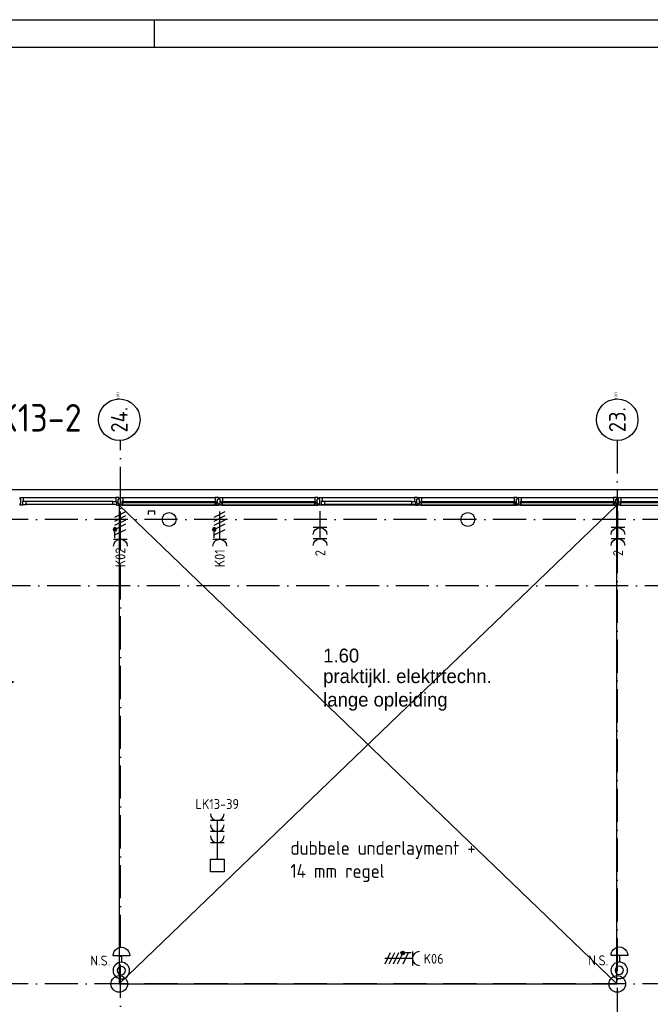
# Model space of a CAD drawing. Header units: millimetres. Extents: x -6587 to 112885, y 244 to 84344.
# Tile 41 of 50: x 55375 to 66772, y 66536 to 84344. Entities that reach past the tile are written whole.
import ezdxf
from ezdxf.enums import TextEntityAlignment as Align

# ---------------------------------------------------------------- set-up
doc = ezdxf.new("R2010")
doc.units = ezdxf.units.MM
doc.header["$LTSCALE"] = 100
doc.linetypes.add('DASHDOT', pattern=[9, 6, -1.5, 0, -1.5])
doc.layers.get('0').update_dxf_attribs({"linetype": 'CONTINUOUS'})
for name, color, linetype in [('AL$1----_ALGEMEEN', 7, 'CONTINUOUS'), ('AL$7----_STRAMIEN', 1, 'DASHDOT'), ('AL21----_BUITENWAND', 4, 'CONTINUOUS'), ('AL28----_KONSTRUKTIE', 3, 'CONTINUOUS'), ('AL31----_BUITENKOZ', 7, 'CONTINUOUS'), ('ALN-----_BLOCKNAAM', 2, 'CONTINUOUS'), ('ALXOU---_GLAS', 7, 'CONTINUOUS'), ('BOUW', 8, 'CONTINUOUS'), ('EB62203-_ATTRIB', 2, 'CONTINUOUS'), ('EB62208-_ATTRIB', 2, 'CONTINUOUS'), ('EB6441--_ATTRIB', 2, 'CONTINUOUS'), ('EL62203-_KRACHT-WCD230', 3, 'CONTINUOUS'), ('EL62208-_KRACHT-WCD400', 3, 'CONTINUOUS'), ('EL6441--_DATACOM', 3, 'CONTINUOUS'), ('LIJN025', 10, 'CONTINUOUS'), ('LIJN035', 50, 'CONTINUOUS'), ('LIJN050', 90, 'CONTINUOUS'), ('TEKST25', 10, 'CONTINUOUS'), ('TEKST35', 50, 'CONTINUOUS'), ('TEKST50', 3, 'CONTINUOUS')]:
    doc.layers.add(name, color=color, linetype=linetype)
doc.styles.add('1_8', font='iso', dxfattribs={"width": 0.7, "height": 1.8})
doc.styles.add('2_0', font='iso', dxfattribs={"height": 200})
doc.styles.add('BURO-025', font='BUROFONT.shx', dxfattribs={"height": 250})
doc.styles.add('ISO', font='ISO.SHX')
doc.styles.add('MAATVOERING', font='iso.shx')
doc.styles.add('NORATT', font='isocp.shx')
doc.styles.add('ROMAND', font='romand')
doc.styles.get("Standard").update_dxf_attribs({"font": 'iso.shx'})

# ---------------------------------------------------------------- blocks, each defined once
blk = doc.blocks.new('A0-G')
at = {"layer": 'LIJN025', "linetype": 'Continuous'}
blk.add_line((644, 836), (644, 841), dxfattribs=at)
at = {"layer": 'LIJN025'}
blk.add_lwpolyline([(1189, 841), (1189, 0), (0, 0), (0, 841)], close=True, dxfattribs=at)
at = {"layer": 'LIJN050', "const_width": 0.2}
blk.add_lwpolyline([(1184, 836), (25, 836), (25, 5), (1184, 5)], close=True, dxfattribs=at)
at = {"layer": 'TEKST25', "style": 'ROMAND', "width": 2.899115}
blk.add_attdef('STATUS', text='', height=2.5, dxfattribs=at).set_placement((1143, 71.5), (1182, 71.5), align=Align.FIT)
at = {"layer": 'TEKST25', "style": 'ISO'}
for tag, p in [('E', (1144.25, 66)), ('NAAM-E', (1155.75, 66)), ('DATUM-E', (1174, 66)), ('D', (1144.25, 61)), ('NAAM-D', (1155.75, 61)), ('DATUM-D', (1174, 61)), ('C', (1144.25, 56)), ('NAAM-C', (1155.75, 56)), ('DATUM-C', (1174, 56)), ('B', (1144.25, 51)), ('NAAM-B', (1155.75, 51)), ('DATUM-B', (1174, 51)), ('A', (1144.25, 46)), ('NAAM-A', (1155.75, 46)), ('DATUM-A', (1174, 46))]:
    blk.add_attdef(tag, text='', height=2.5, dxfattribs=at).set_placement(p, align=Align.CENTER)
for tag, p in [('DATUM', (1021.75, 36.25)), ('SCHAAL', (1057, 36.25)), ('GETEKEND', (1087.25, 36.25)), ('GECONTOL.', (1122, 36.25)), ('FORMAAT', (1152.25, 28.25))]:
    blk.add_attdef(tag, p, '', height=2.5, dxfattribs=at)
at = {"layer": 'TEKST35', "style": 'ISO'}
for tag, p in [('PROJECT', (1023.5, 72.5)), ('PLAATS', (1023.5, 63.5)), ('INSTALLATIE-REGEL1', (1023.5, 52.5)), ('INSTALLATIE-REGEL2', (1023.5, 43.5))]:
    blk.add_attdef(tag, p, '', height=4, dxfattribs=at)
blk.add_attdef('PROJ.NR.', text='', height=4, dxfattribs=at).set_placement((1170, 23), align=Align.CENTER)
at = {"layer": 'TEKST50', "style": 'ISO'}
blk.add_attdef('FILE-NAAM', text='', height=5, dxfattribs=at).set_placement((1162.5, 7.5), align=Align.CENTER)
blk = doc.blocks.new('ES3W2A')
for p, q in [((1.25, 2), (-1.25, 2)), ((1.25, 2), (-1.25, 2)), ((0, 2), (0, -3)), ((0, 2), (0, -3)), ((1.25, 0), (-1.25, 0)), ((1.25, 0), (-1.25, 0))]:
    blk.add_line(p, q)
for centre in [(0, 3.25), (0, 3.25), (0, 1.25), (0, 1.25)]:
    blk.add_arc(centre, 1.25, 180, 0)
for tag, style, flags, p in [('VERMOGEN', 'NORATT', 9, (-2.5, 5)), ('VERMOGEN', '1_8', 9, (-2.5, 5)), ('GROEP', 'NORATT', 8, (0, 5)), ('GROEP', '1_8', 8, (0, 5)), ('SCHAK', 'NORATT', 8, (2.5, 5)), ('SCHAK', '1_8', 8, (2.5, 5)), ('GELIJK', 'NORATT', 9, (5, 5)), ('GELIJK', '1_8', 9, (5, 5)), ('KAST', 'NORATT', 9, (7, 5)), ('KAST', '1_8', 9, (7, 5)), ('TAL', 'NORATT', 8, (2.5, 5)), ('TAL', '1_8', 8, (2.5, 5))]:
    blk.add_attdef(tag, text='', height=1.8, rotation=90, dxfattribs=dict(style=style, flags=flags)).set_placement(p, align=Align.MIDDLE_CENTER)
at = {"width": 0.7, "flags": 8}
for style in ['NORATT', '1_8']:
    blk.add_attdef('DOEL', text='', height=1.8, rotation=90, dxfattribs=dict(at, style=style)).set_placement((-2.5, 5), align=Align.MIDDLE_LEFT)
at = {"flags": 9}
for style in ['NORATT', '1_8']:
    blk.add_attdef('M_CODE', text='', height=1.8, dxfattribs=dict(at, style=style)).set_placement((0, 0), align=Align.MIDDLE_CENTER)
blk = doc.blocks.new('ES2W4A')
at = {"color": 0}
for p, q in [((-1.25, 2), (1.25, 2)), ((0, 2), (0, -3))]:
    blk.add_line(p, q, dxfattribs=at)
at = {"color": 1}
for p, q in [((-1.2, -0.02), (-1.2, 0.52)), ((-1.07, -0.08), (-1.07, 0.58)), ((-1, 1.75), (-1, 0.75)), ((-1, 1.25), (1, 0.25)), ((-1, 0.25), (1, -0.75)), ((-0.93, -0.08), (-0.93, 0.58)), ((-0.8, -0.02), (-0.8, 0.52)), ((-1, -0.5), (1, -1.5)), ((-1, -1.25), (1, -2.25)), ((-1, -2), (1, -3))]:
    blk.add_line(p, q, dxfattribs=at)
blk.add_circle((-1, 0.25), 0.333, dxfattribs=at)
at = {"color": 0}
blk.add_arc((0, 3.25), 1.25, 180, 0, dxfattribs=at)
at = {"style": '1_8'}
for tag, flags, p in [('VERMOGEN', 9, (-3.75, 5.5)), ('GROEP', 8, (1.25, 5.5)), ('DOEL', 8, (-1.25, 5.5)), ('KAST', 9, (3.75, 5.5)), ('TAL', 8, (-3.75, 5.5))]:
    blk.add_attdef(tag, text='', height=1.8, rotation=90, dxfattribs=dict(at, flags=flags)).set_placement(p, align=Align.MIDDLE_LEFT)
at = {"color": 0, "style": '1_8', "width": 0.7, "flags": 8}
blk.add_attdef('SCHAK', text='', height=1.8, rotation=90, dxfattribs=at).set_placement((3.75, 4.25), align=Align.MIDDLE_LEFT)
at = {"style": '1_8', "flags": 9}
blk.add_attdef('M_CODE', text='', height=1.8, dxfattribs=at).set_placement((0, 0), align=Align.MIDDLE_CENTER)
blk = doc.blocks.new('ES111454')
for p, q in [((3.38, 5.7), (6.38, 5.7)), ((4.88, 5.7), (4.88, 4.53))]:
    blk.add_line(p, q)
for radius in [1.5, 0.75]:
    blk.add_circle((4.9, 3.01), radius)
blk.add_arc((4.88, 5.73), 1.5, 358.854, 181.146)
at = {"style": '1_8'}
for tag, flags, p in [('NUMMER', 8, (4.9, 8.51)), ('CODE', 8, (4.9, 6.01)), ('M_CODE', 9, (4.9, 3.01))]:
    blk.add_attdef(tag, text='', height=2, dxfattribs=dict(at, flags=flags)).set_placement(p, align=Align.MIDDLE)
blk = doc.blocks.new('EH100005')
blk.add_lwpolyline([(-1, -0.5), (0, -0.5), (0, 0.5), (-1, 0.5)])
at = {"style": '2_0', "flags": 9}
blk.add_attdef('HULPSTUK', text='', height=0.5, dxfattribs=at).set_placement((0, 0), align=Align.MIDDLE)
blk = doc.blocks.new('ES3W3A')
at = {"color": 0}
for p, q in [((1.25, 4), (-1.25, 4)), ((1.25, 4), (-1.25, 4)), ((1.25, 4), (-1.25, 4)), ((1.25, 4), (-1.25, 4)), ((0, 4), (0, -3)), ((0, 4), (0, -3)), ((0, 4), (0, -3)), ((0, 4), (0, -3)), ((1.25, 2), (-1.25, 2)), ((1.25, 2), (-1.25, 2)), ((1.25, 2), (-1.25, 2)), ((1.25, 2), (-1.25, 2)), ((1.25, 0), (-1.25, 0)), ((1.25, 0), (-1.25, 0)), ((1.25, 0), (-1.25, 0)), ((1.25, 0), (-1.25, 0))]:
    blk.add_line(p, q, dxfattribs=at)
for centre in [(0, 5.25), (0, 5.25), (0, 5.25), (0, 5.25), (0, 3.25), (0, 3.25), (0, 3.25), (0, 3.25), (0, 1.25), (0, 1.25), (0, 1.25), (0, 1.25)]:
    blk.add_arc(centre, 1.25, 180, 0, dxfattribs=at)
for tag, style, flags, p in [('VERMOGEN', 'NORATT', 9, (-2.5, 6.5)), ('VERMOGEN', '1_8', 9, (-2.5, 6.5)), ('VERMOGEN', 'NORATT', 9, (-2.5, 6.5)), ('GROEP', 'NORATT', 8, (0, 7)), ('GROEP', '1_8', 8, (0, 7)), ('GROEP', 'NORATT', 8, (0, 7)), ('KAST', 'NORATT', 9, (2.5, 6.5)), ('KAST', '1_8', 9, (2.5, 6.5)), ('KAST', 'NORATT', 9, (2.5, 6.5))]:
    blk.add_attdef(tag, text='', height=1.8, rotation=90, dxfattribs=dict(at, style=style, flags=flags)).set_placement(p, align=Align.MIDDLE)
at = {"style": 'NORATT', "flags": 9}
blk.add_attdef('GELIJK', text='', height=1.8, rotation=90, dxfattribs=at).set_placement((5, 7), align=Align.MIDDLE_CENTER)
blk.add_attdef('GELIJK', text='', height=1.8, rotation=90, dxfattribs=at).set_placement((5, 7), align=Align.MIDDLE_CENTER)
at = {"color": 0, "width": 0.7, "flags": 8}
for tag, style, p in [('SCHAK', 'NORATT', (2.5, 6.625)), ('SCHAK', '1_8', (2.5, 6.625)), ('SCHAK', 'NORATT', (2.5, 6.625)), ('TAL', 'NORATT', (1.5, -1.5)), ('TAL', '1_8', (1.5, -1.5)), ('TAL', 'NORATT', (1.5, -1.5))]:
    blk.add_attdef(tag, text='', height=1.8, rotation=90, dxfattribs=dict(at, style=style)).set_placement(p, align=Align.MIDDLE)
for style in ['NORATT', '1_8', 'NORATT']:
    blk.add_attdef('DOEL', text='', height=1.8, rotation=90, dxfattribs=dict(at, style=style)).set_placement((-2.75, -2.25), align=Align.MIDDLE_LEFT)
at = {"style": 'NORATT', "flags": 9}
blk.add_attdef('M_CODE', text='', height=1.8, dxfattribs=at).set_placement((0, 0), align=Align.MIDDLE_CENTER)
blk.add_attdef('M_CODE', text='', height=1.8, dxfattribs=at).set_placement((0, 0), align=Align.MIDDLE_CENTER)
blk = doc.blocks.new('1011')
at = {"layer": 'AL$7----_STRAMIEN', "color": 7, "linetype": 'Continuous'}
blk.add_circle((-750, 0), 750, dxfattribs=at)
at = {"layer": 'AL$7----_STRAMIEN', "color": 3, "linetype": 'Continuous'}
blk.add_attdef('STR-NAAM', text='', height=600, rotation=360, dxfattribs=at).set_placement((-750, 0), align=Align.MIDDLE)
at = {"layer": 'ALN-----_BLOCKNAAM', "linetype": 'Continuous'}
blk.add_text('1011', height=100, dxfattribs=at).set_placement((0, 0))

msp = doc.modelspace()

# ---------------------------------------------------------------- linework, layer by layer
at = {"layer": 'AL$1----_ALGEMEEN', "color": 8}
for p, q in [((57174.8, 66905), (66165.8, 75565)), ((66165.8, 66905), (57174.8, 75565)), ((66165.8, 75565), (57174.8, 75565)), ((57174.8, 75565), (57174.8, 66905)), ((66165.8, 66905), (66165.8, 75565)), ((57174.8, 66905), (66165.8, 66905))]:
    msp.add_line(p, q, dxfattribs=at)
at = {"layer": 'AL$7----_STRAMIEN', "color": 1}
for p, q in [((57199.4, 40552.4), (57199.4, 76734.4)), ((66174.8, 76734.4), (66174.8, 40552.4)), ((86131.3, 75305), (3582.8, 75305)), ((86174.9, 74105), (3582.8, 74105)), ((86131.3, 66905), (3582.8, 66905))]:
    msp.add_line(p, q, dxfattribs=at)
at = {"layer": 'AL21----_BUITENWAND', "color": 8}
msp.add_line((49434.8, 75845), (82914.8, 75845), dxfattribs=at)
msp.add_circle((57174.8, 66905), 150, dxfattribs=at)
at = {"layer": 'AL28----_KONSTRUKTIE', "color": 8}
for centre, radius in [((58074.8, 75305), 125), ((63474.8, 75305), 125), ((66174.8, 66905), 150)]:
    msp.add_circle(centre, radius, dxfattribs=at)
at = {"layer": 'AL31----_BUITENKOZ', "color": 8, "linetype": 'Continuous'}
for p, q in [((60783.8, 75698), (60783.8, 75704)), ((60783.8, 75704), (60802.8, 75704)), ((60783.8, 75684.5), (60783.8, 75698)), ((60783.8, 75674.5), (60783.8, 75684.5)), ((60783.8, 75684.5), (60783.8, 75684.5)), ((60802.8, 75704), (60839.8, 75704)), ((60839.8, 75704), (60839.8, 75697)), ((60839.8, 75697), (60839.8, 75693)), ((60839.8, 75693), (60839.8, 75685)), ((60839.8, 75685), (60839.8, 75632)), ((64383.8, 75698), (64383.8, 75704)), ((64383.8, 75704), (64402.8, 75704)), ((64383.8, 75684.5), (64383.8, 75698)), ((64383.8, 75674.5), (64383.8, 75684.5)), ((64383.8, 75684.5), (64383.8, 75684.5)), ((64402.8, 75704), (64439.8, 75704)), ((64439.8, 75704), (64439.8, 75697)), ((64439.8, 75697), (64439.8, 75693)), ((64439.8, 75693), (64439.8, 75685)), ((64439.8, 75685), (64439.8, 75632)), ((66146.9, 75704), (66109.8, 75704)), ((66109.8, 75704), (66109.8, 75697)), ((66109.8, 75697), (66109.8, 75693)), ((66109.8, 75693), (66109.8, 75685)), ((66109.8, 75685), (66109.8, 75632)), ((66165.8, 75704), (66146.9, 75704)), ((66165.8, 75698), (66165.8, 75704)), ((66165.8, 75684), (66165.8, 75698)), ((66165.8, 75675), (66165.8, 75684)), ((66165.8, 75684), (66165.8, 75684)), ((66183.8, 75698), (66183.8, 75704)), ((66183.8, 75704), (66202.8, 75704)), ((66183.8, 75684.5), (66183.8, 75698)), ((66183.8, 75674.5), (66183.8, 75684.5)), ((66183.8, 75684.5), (66183.8, 75684.5)), ((66202.8, 75704), (66239.8, 75704)), ((66239.8, 75704), (66239.8, 75697)), ((66239.8, 75697), (66239.8, 75693)), ((66239.8, 75693), (66239.8, 75685)), ((66239.8, 75685), (66239.8, 75632)), ((60797.8, 75674.5), (60783.8, 75674.5)), ((60783.8, 75585), (60783.8, 75594.5)), ((60783.8, 75594.5), (60797.8, 75594.5)), ((60783.8, 75571), (60783.8, 75585)), ((60783.8, 75585), (60783.8, 75585)), ((60783.8, 75565), (60783.8, 75571)), ((60822.8, 75565), (60783.8, 75565)), ((60797.8, 75594.5), (60797.8, 75674.5)), ((60822.8, 75632), (60822.8, 75578)), ((60889.8, 75632), (60822.8, 75632)), ((60839.8, 75632), (60822.8, 75632)), ((60822.8, 75632), (60822.8, 75565)), ((60822.8, 75578), (60889.8, 75578)), ((60889.8, 75578), (60889.8, 75632)), ((64397.8, 75674.5), (64383.8, 75674.5)), ((64383.8, 75585), (64383.8, 75594.5)), ((64383.8, 75594.5), (64397.8, 75594.5)), ((64383.8, 75571), (64383.8, 75585)), ((64383.8, 75585), (64383.8, 75585)), ((64383.8, 75565), (64383.8, 75571)), ((64422.8, 75565), (64383.8, 75565)), ((64397.8, 75594.5), (64397.8, 75674.5)), ((64439.8, 75632), (64422.8, 75632)), ((64422.8, 75632), (64422.8, 75565)), ((64422.8, 75602), (64422.8, 75570)), ((64439.8, 75602), (64422.8, 75602)), ((64422.8, 75570), (64427.8, 75570)), ((64427.8, 75570), (64427.8, 75565)), ((64427.8, 75565), (64439.8, 75565)), ((64439.8, 75565), (64439.8, 75602)), ((66109.8, 75632), (66126.8, 75632)), ((66109.8, 75565), (66109.8, 75602)), ((66109.8, 75602), (66126.8, 75602)), ((66121.8, 75565), (66109.8, 75565)), ((66126.8, 75570), (66121.8, 75570)), ((66121.8, 75570), (66121.8, 75565)), ((66126.8, 75632), (66126.8, 75565)), ((66126.8, 75602), (66126.8, 75570)), ((66126.8, 75565), (66165.8, 75565)), ((66151.8, 75595), (66151.8, 75675)), ((66151.8, 75675), (66165.8, 75675)), ((66165.8, 75595), (66151.8, 75595)), ((66165.8, 75585), (66165.8, 75595)), ((66165.8, 75571), (66165.8, 75585)), ((66165.8, 75585), (66165.8, 75585)), ((66165.8, 75565), (66165.8, 75571)), ((66197.8, 75674.5), (66183.8, 75674.5)), ((66183.8, 75585), (66183.8, 75594.5)), ((66183.8, 75594.5), (66197.8, 75594.5)), ((66183.8, 75571), (66183.8, 75585)), ((66183.8, 75585), (66183.8, 75585)), ((66183.8, 75565), (66183.8, 75571)), ((66222.8, 75565), (66183.8, 75565)), ((66197.8, 75594.5), (66197.8, 75674.5)), ((66239.8, 75632), (66222.8, 75632)), ((66222.8, 75632), (66222.8, 75565)), ((66222.8, 75602), (66222.8, 75570)), ((66239.8, 75602), (66222.8, 75602)), ((66222.8, 75570), (66227.8, 75570)), ((66227.8, 75570), (66227.8, 75565)), ((66227.8, 75565), (66239.8, 75565)), ((66239.8, 75565), (66239.8, 75602))]:
    msp.add_line(p, q, dxfattribs=at)
at = {"layer": 'AL31----_BUITENKOZ', "color": 8}
for p, q in [((64439.8, 75704), (66109.8, 75704)), ((66239.8, 75704), (67909.8, 75704)), ((64439.8, 75565), (66109.8, 75565)), ((66239.8, 75565), (67909.8, 75565))]:
    msp.add_line(p, q, dxfattribs=at)
at = {"layer": 'AL31----_BUITENKOZ', "color": 8, "linetype": 'Continuous'}
for points in [[(55422.8, 75565), (55383.8, 75565), (55383.8, 75571), (55383.8, 75585), (55383.8, 75585), (55383.8, 75594.5), (55397.8, 75594.5), (55397.8, 75674.5), (55383.8, 75674.5), (55383.8, 75684.5), (55383.8, 75684.5), (55383.8, 75698), (55383.8, 75704), (55402.8, 75704), (55439.8, 75704), (55439.8, 75697), (55439.8, 75693), (55439.8, 75685), (55439.8, 75632), (55422.8, 75632)], [(57126.8, 75565), (57165.8, 75565), (57165.8, 75571), (57165.8, 75585), (57165.8, 75585), (57165.8, 75595), (57151.8, 75595), (57151.8, 75675), (57165.8, 75675), (57165.8, 75684), (57165.8, 75684), (57165.8, 75698), (57165.8, 75704), (57146.9, 75704), (57109.8, 75704), (57109.8, 75697), (57109.8, 75693), (57109.8, 75685), (57109.8, 75632), (57126.8, 75632)], [(57222.8, 75565), (57183.8, 75565), (57183.8, 75571), (57183.8, 75585), (57183.8, 75585), (57183.8, 75594.5), (57197.8, 75594.5), (57197.8, 75674.5), (57183.8, 75674.5), (57183.8, 75684.5), (57183.8, 75684.5), (57183.8, 75698), (57183.8, 75704), (57202.8, 75704), (57239.8, 75704), (57239.8, 75697), (57239.8, 75693), (57239.8, 75685), (57239.8, 75632), (57222.8, 75632)], [(58926.8, 75565), (58965.8, 75565), (58965.8, 75571), (58965.8, 75585), (58965.8, 75585), (58965.8, 75595), (58951.8, 75595), (58951.8, 75675), (58965.8, 75675), (58965.8, 75684), (58965.8, 75684), (58965.8, 75698), (58965.8, 75704), (58946.9, 75704), (58909.8, 75704), (58909.8, 75697), (58909.8, 75693), (58909.8, 75685), (58909.8, 75632), (58926.8, 75632)], [(59022.8, 75565), (58983.8, 75565), (58983.8, 75571), (58983.8, 75585), (58983.8, 75585), (58983.8, 75594.5), (58997.8, 75594.5), (58997.8, 75674.5), (58983.8, 75674.5), (58983.8, 75684.5), (58983.8, 75684.5), (58983.8, 75698), (58983.8, 75704), (59002.8, 75704), (59039.8, 75704), (59039.8, 75697), (59039.8, 75693), (59039.8, 75685), (59039.8, 75632), (59022.8, 75632)], [(60726.8, 75565), (60765.8, 75565), (60765.8, 75571), (60765.8, 75585), (60765.8, 75585), (60765.8, 75595), (60751.8, 75595), (60751.8, 75675), (60765.8, 75675), (60765.8, 75684), (60765.8, 75684), (60765.8, 75698), (60765.8, 75704), (60746.9, 75704), (60709.8, 75704), (60709.8, 75697), (60709.8, 75693), (60709.8, 75685), (60709.8, 75632), (60726.8, 75632)], [(62526.8, 75565), (62565.8, 75565), (62565.8, 75571), (62565.8, 75585), (62565.8, 75585), (62565.8, 75595), (62551.8, 75595), (62551.8, 75675), (62565.8, 75675), (62565.8, 75684), (62565.8, 75684), (62565.8, 75698), (62565.8, 75704), (62546.9, 75704), (62509.8, 75704), (62509.8, 75697), (62509.8, 75693), (62509.8, 75685), (62509.8, 75632), (62526.8, 75632)], [(62622.8, 75565), (62583.8, 75565), (62583.8, 75571), (62583.8, 75585), (62583.8, 75585), (62583.8, 75594.5), (62597.8, 75594.5), (62597.8, 75674.5), (62583.8, 75674.5), (62583.8, 75684.5), (62583.8, 75684.5), (62583.8, 75698), (62583.8, 75704), (62602.8, 75704), (62639.8, 75704), (62639.8, 75697), (62639.8, 75693), (62639.8, 75685), (62639.8, 75632), (62622.8, 75632)], [(64326.8, 75565), (64365.8, 75565), (64365.8, 75571), (64365.8, 75585), (64365.8, 75585), (64365.8, 75595), (64351.8, 75595), (64351.8, 75675), (64365.8, 75675), (64365.8, 75684), (64365.8, 75684), (64365.8, 75698), (64365.8, 75704), (64346.9, 75704), (64309.8, 75704), (64309.8, 75697), (64309.8, 75693), (64309.8, 75685), (64309.8, 75632), (64326.8, 75632)], [(55422.8, 75632), (55422.8, 75578), (55489.8, 75578), (55489.8, 75632)], [(57126.8, 75632), (57126.8, 75578), (57059.8, 75578), (57059.8, 75632)], [(57222.8, 75602), (57222.8, 75570), (57227.8, 75570), (57227.8, 75565), (57239.8, 75565), (57239.8, 75602)], [(58926.8, 75602), (58926.8, 75570), (58921.8, 75570), (58921.8, 75565), (58909.8, 75565), (58909.8, 75602)], [(59022.8, 75602), (59022.8, 75570), (59027.8, 75570), (59027.8, 75565), (59039.8, 75565), (59039.8, 75602)], [(60726.8, 75602), (60726.8, 75570), (60721.8, 75570), (60721.8, 75565), (60709.8, 75565), (60709.8, 75602)], [(62526.8, 75632), (62526.8, 75578), (62459.8, 75578), (62459.8, 75632)], [(62622.8, 75602), (62622.8, 75570), (62627.8, 75570), (62627.8, 75565), (62639.8, 75565), (62639.8, 75602)], [(64326.8, 75602), (64326.8, 75570), (64321.8, 75570), (64321.8, 75565), (64309.8, 75565), (64309.8, 75602)]]:
    msp.add_lwpolyline(points, close=True, dxfattribs=at)
at = {"layer": 'AL31----_BUITENKOZ', "color": 8}
for points in [[(55439.8, 75704), (57109.8, 75704)], [(57239.8, 75704), (58909.8, 75704)], [(59039.8, 75704), (60709.8, 75704)], [(60839.8, 75704), (62509.8, 75704)], [(62639.8, 75704), (64309.8, 75704)], [(57059.8, 75632), (55489.8, 75632)], [(57059.8, 75578), (55489.8, 75578)], [(57239.8, 75565), (58909.8, 75565)], [(59039.8, 75565), (60709.8, 75565)], [(62459.8, 75632), (60889.8, 75632)], [(62459.8, 75578), (60889.8, 75578)], [(62639.8, 75565), (64309.8, 75565)]]:
    msp.add_lwpolyline(points, dxfattribs=at)
at = {"layer": 'ALXOU---_GLAS', "color": 8}
for p, q in [((64424.8, 75604), (64424.8, 75630)), ((64424.8, 75630), (66124.8, 75630)), ((66124.8, 75604), (64424.8, 75604)), ((66124.8, 75630), (66124.8, 75604)), ((66224.8, 75604), (66224.8, 75630)), ((66224.8, 75630), (67924.8, 75630)), ((67924.8, 75604), (66224.8, 75604))]:
    msp.add_line(p, q, dxfattribs=at)
for points in [[(58924.8, 75630), (58924.8, 75604), (57224.8, 75604), (57224.8, 75630)], [(60724.8, 75630), (60724.8, 75604), (59024.8, 75604), (59024.8, 75630)], [(64324.8, 75630), (64324.8, 75604), (62624.8, 75604), (62624.8, 75630)]]:
    msp.add_lwpolyline(points, close=True, dxfattribs=at)
at = {"layer": 'EL62208-_KRACHT-WCD400', "elevation": 1050}
msp.add_lwpolyline([(58821.6, 68934.2), (58821.6, 69159.2), (59069.3, 69159.2), (59069.3, 68934.2)], close=True, dxfattribs=at)

# ---------------------------------------------------------------- block references
at = {"xscale": 100, "yscale": 100, "zscale": 100}
msp.add_blockref('A0-G', (-6587, 243.8), dxfattribs=at)
at = {"layer": 'AL$7----_STRAMIEN', "xscale": 0.5, "yscale": 0.5, "zscale": 0.5, "rotation": 90}
for p, values in [((57174.8, 77484.4), {'STR-NAAM': '24.'}), ((66174.8, 77484.4), {'STR-NAAM': '23.'})]:
    msp.add_blockref('1011', p, dxfattribs=at).add_auto_attribs(values)
at = {"layer": 'EL62203-_KRACHT-WCD230'}
ref = msp.add_blockref('ES3W2A', (60803.2, 75157, 1050), dxfattribs=dict(at, xscale=-100, yscale=100, zscale=100, rotation=180))
ref.add_attrib('GROEP', '2', dxfattribs={"layer": 'EB62203-_ATTRIB', "color": 1, "height": 180, "rotation": 90, "style": '1_8', "flags": 8}).set_placement((60806.2, 74641.5, 1050), align=Align.MIDDLE_LEFT)
ref = msp.add_blockref('ES3W2A', (66187.3, 75157, 1050), dxfattribs=dict(at, xscale=-100, yscale=100, zscale=100, rotation=180))
ref.add_attrib('GROEP', '2', dxfattribs={"layer": 'EB62203-_ATTRIB', "color": 1, "height": 180, "rotation": 90, "style": '1_8', "flags": 8}).set_placement((66190.3, 74641.5, 1050), align=Align.MIDDLE_LEFT)
ref = msp.add_blockref('ES3W3A', (58945.4, 69459.2, 1050), dxfattribs=dict(at, xscale=100, yscale=100, zscale=100))
ref.add_attrib('GROEP', 'LK13-39', dxfattribs={"layer": 'EB62203-_ATTRIB', "color": 1, "height": 180, "style": 'NORATT', "flags": 8}).set_placement((58945.4, 70159.2, 1050), align=Align.MIDDLE)
at = {"layer": 'EL62208-_KRACHT-WCD400'}
ref = msp.add_blockref('ES2W4A', (57195.1, 75149.5, 1050), dxfattribs=dict(at, xscale=-100, yscale=100, zscale=100, rotation=180))
ref.add_attrib('GROEP', 'K02', dxfattribs={"layer": 'EB62208-_ATTRIB', "color": 1, "height": 180, "rotation": 90, "style": '1_8', "flags": 8}).set_placement((57195.1, 74440.9, 1050), align=Align.MIDDLE_LEFT)
ref = msp.add_blockref('ES2W4A', (58990, 75149.5, 1050), dxfattribs=dict(at, xscale=-100, yscale=100, zscale=100, rotation=180))
ref.add_attrib('GROEP', 'K01', dxfattribs={"layer": 'EB62208-_ATTRIB', "color": 1, "height": 180, "rotation": 90, "style": '1_8', "flags": 8}).set_placement((58990, 74440.9, 1050), align=Align.MIDDLE_LEFT)
ref = msp.add_blockref('ES2W4A', (62273.4, 67364.7, 1050), dxfattribs=dict(at, xscale=100, yscale=100, zscale=100, rotation=270))
ref.add_attrib('GROEP', 'K06', dxfattribs={"layer": 'EB62208-_ATTRIB', "color": 1, "height": 180, "style": '1_8', "flags": 8}).set_placement((62675.3, 67360.2, 1050), align=Align.MIDDLE_LEFT)
at = {"layer": 'EL6441--_DATACOM'}
ref = msp.add_blockref('ES111454', (57701.3, 66845.7), dxfattribs=dict(at, xscale=-100, yscale=100, zscale=100))
ref.add_attrib('M_CODE', 'N.S.', dxfattribs={"layer": 'EB6441--_ATTRIB', "color": 1, "height": 180, "style": '1_8', "flags": 8}).set_placement((56831.6, 67327.9), align=Align.MIDDLE)
ref = msp.add_blockref('ES111454', (66701.3, 66849.9), dxfattribs=dict(at, xscale=-100, yscale=100, zscale=100))
ref.add_attrib('M_CODE', 'N.S.', dxfattribs={"layer": 'EB6441--_ATTRIB', "color": 1, "height": 180, "style": '1_8', "flags": 8}).set_placement((65831.6, 67332.1), align=Align.MIDDLE)
at = {"layer": 'LIJN035', "color": 3, "xscale": 60, "yscale": 119.9999999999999, "zscale": 60, "rotation": 90}
msp.add_blockref('EH100005', (57755.5, 75455.5), dxfattribs=at)

# ---------------------------------------------------------------- texts
at = {"layer": 'AL$1----_ALGEMEEN', "color": 8, "insert": (60267.3, 69490.2), "char_height": 250, "attachment_point": 1}
msp.add_mtext('dubbele underlayment +\\P14 mm regel', dxfattribs=at)
at = {"layer": 'BOUW', "style": 'BURO-025'}
for s, p in [('1.60', (60860.2, 72719)), ('praktijkl. elektrtechn.', (52251, 72346)), ('praktijkl. elektrtechn.', (60860.2, 72346)), ('lange opleiding', (60860.2, 71922))]:
    msp.add_text(s, height=250, dxfattribs=at).set_placement(p)
at = {"layer": 'TEKST50', "style": 'MAATVOERING'}
msp.add_text('LK13 + KK13-2', height=500, dxfattribs=at).set_placement((52486.3, 76893.6))

doc.saveas('drawing.dxf')
